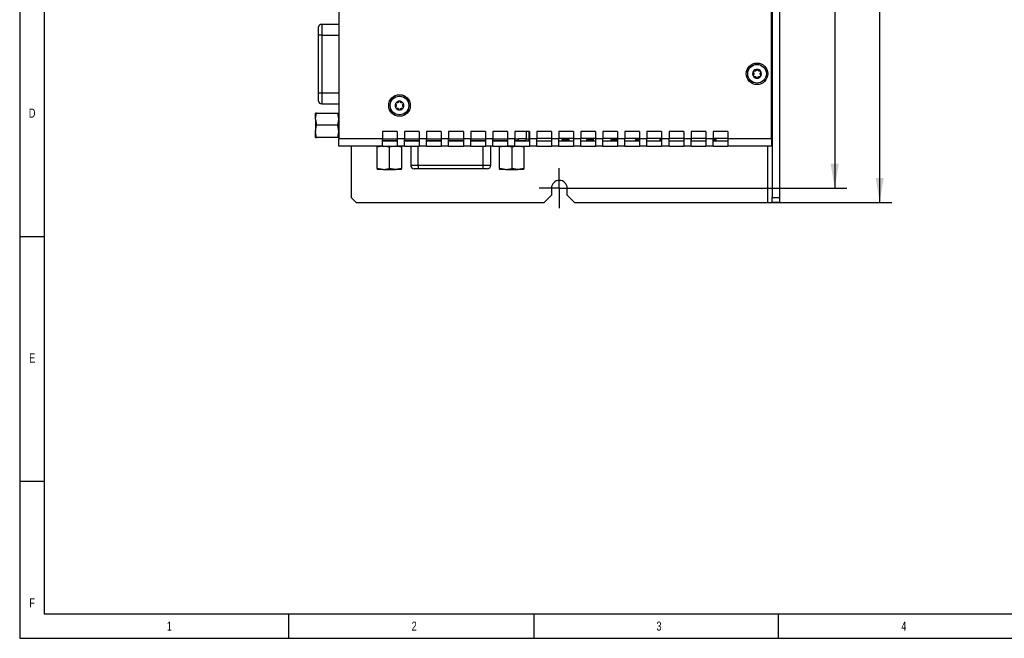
# Model space of a CAD drawing. Header units: millimetres. Extents: x 5 to 415, y 6 to 293.
# Tile 1 of 8: x 5 to 206, y 6 to 132. Entities that reach past the tile are written whole.
import ezdxf
from ezdxf.enums import TextEntityAlignment as Align

# ---------------------------------------------------------------- set-up
doc = ezdxf.new("R2010")
doc.units = ezdxf.units.MM
doc.layers.add('Default', color=7, linetype='Continuous')
doc.styles.add('SEACAD_Solid_Edge_ISO', font='seiso.ttf')
doc.styles.add('SEACAD_txt_shx', font='txt.shx', dxfattribs={"width": 0.605})
doc.dimstyles.new('DIN', dxfattribs={"dimtxt": 5, "dimasz": 5, "dimexe": 2.5, "dimexo": 0, "dimgap": 1.25, "dimtad": 1, "dimdec": 1, "dimtxsty": 'SEACAD_Solid_Edge_ISO', "dimblk1": '_SE_FILLED', "dimblk2": '_SE_FILLED', "dimsah": 1, "dimcen": 2.5, "dimadec": 0, "dimazin": 0, "dimtfac": 0.5, "dimtdec": 3, "dimtmove": 0, "dimatfit": 3, "dimfxl": 1, "dimarcsym": 0})

# ---------------------------------------------------------------- blocks, each defined once
blk = doc.blocks.new('Rahmen-A3')
at = {"color": 7, "linetype": 'Continuous'}
for p, q in [((0, 287), (0, 0)), ((5, 182), (5, 5)), ((0, 82), (5, 82)), ((5, 32), (0, 32)), ((5, 5), (230.04, 5)), ((55, 0), (55, 5)), ((105, 5), (105, 0)), ((155, 0), (155, 5)), ((0, 0), (410.05, 0))]:
    blk.add_line(p, q, dxfattribs=at)
at = {"char_height": 1.8521, "style": 'SEACAD_txt_shx'}
for s, insert, width, attachment_point in [('{\\fSETxt|b0||i0||c0|p34;\\C7;\\H1.852083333;\\W0.75;D}', (2.55, 108.15), 1.7149, 2), ('{\\fSETxt|b0||i0||c0|p34;\\C7;\\H1.852083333;\\W0.75;E}', (2.57, 58.15), 1.7149, 2), ('{\\fSETxt|b0||i0||c0|p34;\\C7;\\H1.852083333;\\W0.75;F}', (2.55, 8.15), 1.7149, 2), ('{\\fSETxt|b0||i0||c0|p34;\\C7;\\H1.852083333;\\W0.75;1}', (30.05, 3.41), 1.1318, 1), ('{\\fSETxt|b0||i0||c0|p34;\\C7;\\H1.852083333;\\W0.75;2}', (80.05, 3.41), 1.7149, 1), ('{\\fSETxt|b0||i0||c0|p34;\\C7;\\H1.852083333;\\W0.75;3}', (130.05, 3.41), 1.7149, 1), ('{\\fSETxt|b0||i0||c0|p34;\\C7;\\H1.852083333;\\W0.75;4}', (180.05, 3.41), 1.7149, 1)]:
    blk.add_mtext(s, dxfattribs=dict(at, insert=insert, width=width, attachment_point=attachment_point))
blk = doc.blocks.new('SW_CENTERMARKSYMBOL_1')
at = {"color": 7, "linetype": 'Continuous'}
for p, q in [((4.1, 6.6), (4.1, 8.2)), ((4.1, 4.1), (4.1, 6.6)), ((1.6, 4.1), (0, 4.1)), ((4.1, 4.1), (1.6, 4.1)), ((4.1, 4.1), (4.1, 1.6)), ((4.1, 4.1), (6.6, 4.1)), ((6.6, 4.1), (8.2, 4.1)), ((4.1, 1.6), (4.1, 0))]:
    blk.add_line(p, q, dxfattribs=at)
blk = doc.blocks.new('DMBLK4')
at = {"layer": 'Default', "linetype": 'Continuous'}
for points in [[(171.86, 228.44), (171.03, 233.44), (170.2, 228.44)], [(171.86, 102.44), (170.2, 102.44), (171.03, 97.44)]]:
    blk.add_hatch(color=7, dxfattribs=at).paths.add_polyline_path(points)
at = {"layer": 'Default', "color": 7, "linetype": 'Continuous'}
for p, q in [((118.89, 233.44), (173.53, 233.44)), ((171.03, 233.44), (171.03, 97.44)), ((118.89, 97.44), (173.53, 97.44))]:
    blk.add_line(p, q, dxfattribs=at)
at = {"layer": 'Default', "color": 7, "linetype": 'Continuous', "style": 'SEACAD_Solid_Edge_ISO'}
blk.add_text('136', height=5, rotation=90, dxfattribs=at).set_placement((164.78, 161.58), align=Align.TOP_LEFT)
blk = doc.blocks.new('_SE_FILLED')
at = {"color": 0}
blk.add_line((0, 0), (-1, 0), dxfattribs=at)
blk.add_solid([(0, 0), (-1, -0.1665), (-1, 0.1665), (0, 0)], dxfattribs=at)
blk = doc.blocks.new('DMBLK5')
at = {"layer": 'Default', "linetype": 'Continuous'}
for points in [[(181.06, 231.54), (180.22, 236.54), (179.39, 231.54)], [(181.06, 99.54), (179.39, 99.54), (180.22, 94.54)]]:
    blk.add_hatch(color=7, dxfattribs=at).paths.add_polyline_path(points)
at = {"layer": 'Default', "color": 7, "linetype": 'Continuous'}
for p, q in [((157.29, 236.54), (182.72, 236.54)), ((180.22, 94.54), (180.22, 236.54)), ((157.29, 94.54), (182.72, 94.54))]:
    blk.add_line(p, q, dxfattribs=at)
at = {"layer": 'Default', "color": 7, "linetype": 'Continuous', "style": 'SEACAD_Solid_Edge_ISO'}
blk.add_text('142', height=5, rotation=90, dxfattribs=at).set_placement((173.97, 161.51), align=Align.TOP_LEFT)

msp = doc.modelspace()

# ---------------------------------------------------------------- linework, layer by layer
at = {"color": 7, "linetype": 'Continuous'}
for p, q in [((158.29, 235.54), (158.29, 95.54)), ((159.79, 235.54), (159.79, 95.54)), ((69.79, 223.54), (69.79, 107.54)), ((158.09, 107.54), (158.09, 223.54)), ((69.79, 130.89), (66.26, 130.89)), ((66.26, 130.89), (66.26, 128.69)), ((65.59, 128.69), (65.59, 130.39)), ((66.26, 128.69), (65.59, 128.69)), ((65.59, 116.89), (65.59, 128.69)), ((66.26, 128.69), (66.26, 116.89)), ((66.26, 128.69), (69.79, 128.69)), ((158.09, 125.8), (158.29, 125.8)), ((158.29, 124.3), (158.09, 124.3)), ((65.59, 116.89), (66.26, 116.89)), ((65.59, 115.19), (65.59, 116.89)), ((66.26, 116.89), (66.26, 114.69)), ((66.26, 116.89), (69.79, 116.89)), ((158.29, 117.3), (158.09, 117.3)), ((66.26, 114.69), (69.79, 114.69)), ((158.29, 115.8), (158.09, 115.8)), ((64.99, 111.54), (65.21, 112.79)), ((65.21, 112.79), (64.99, 112.79)), ((64.99, 111.54), (64.99, 112.79)), ((65.21, 112.79), (69.56, 112.79)), ((69.79, 111.54), (69.56, 112.79)), ((69.56, 112.79), (69.79, 112.79)), ((64.99, 111.54), (65.21, 110.29)), ((64.99, 111.54), (64.99, 109.04)), ((69.56, 110.29), (69.79, 111.54)), ((64.99, 109.04), (65.21, 110.29)), ((65.21, 107.79), (64.99, 109.04)), ((64.99, 107.79), (64.99, 109.04)), ((69.56, 110.29), (65.21, 110.29)), ((69.79, 109.04), (69.56, 110.29)), ((69.56, 107.79), (69.79, 109.04)), ((81.69, 109.04), (78.69, 109.04)), ((78.69, 109.04), (78.69, 107.54)), ((81.69, 109.04), (81.69, 107.54)), ((86.19, 109.04), (83.19, 109.04)), ((83.19, 109.04), (83.19, 107.54)), ((86.19, 109.04), (86.19, 107.54)), ((90.69, 109.04), (87.69, 109.04)), ((87.69, 109.04), (87.69, 107.54)), ((90.69, 109.04), (90.69, 107.54)), ((95.19, 109.04), (92.19, 109.04)), ((92.19, 109.04), (92.19, 107.54)), ((95.19, 109.04), (95.19, 107.54)), ((99.69, 109.04), (96.69, 109.04)), ((96.69, 109.04), (96.69, 107.54)), ((99.69, 109.04), (99.69, 107.54)), ((104.19, 109.04), (101.19, 109.04)), ((101.19, 109.04), (101.19, 107.54)), ((104.19, 109.04), (104.19, 107.54)), ((108.69, 109.04), (105.69, 109.04)), ((105.69, 109.04), (105.69, 107.54)), ((108.01, 109.04), (108.01, 107.54)), ((108.56, 109.04), (108.56, 107.6)), ((108.69, 109.04), (108.69, 107.54)), ((113.19, 109.04), (110.19, 109.04)), ((110.19, 109.04), (110.19, 107.54)), ((113.19, 109.04), (113.19, 107.54)), ((117.69, 109.04), (114.69, 109.04)), ((114.69, 109.04), (114.69, 107.54)), ((117.69, 109.04), (117.69, 107.54)), ((122.19, 109.04), (119.19, 109.04)), ((119.19, 109.04), (119.19, 107.54)), ((122.19, 109.04), (122.19, 107.54)), ((126.69, 109.04), (123.69, 109.04)), ((123.69, 109.04), (123.69, 107.54)), ((126.69, 109.04), (126.69, 107.54)), ((131.19, 109.04), (128.19, 109.04)), ((128.19, 109.04), (128.19, 107.54)), ((131.19, 109.04), (131.19, 107.54)), ((135.69, 109.04), (132.69, 109.04)), ((132.69, 109.04), (132.69, 107.54)), ((135.69, 109.04), (135.69, 107.54)), ((140.19, 109.04), (137.19, 109.04)), ((137.19, 109.04), (137.19, 107.54)), ((140.19, 109.04), (140.19, 107.54)), ((144.69, 109.04), (141.69, 109.04)), ((141.69, 109.04), (141.69, 107.54)), ((144.69, 109.04), (144.69, 107.54)), ((149.19, 109.04), (146.19, 109.04)), ((146.19, 109.04), (146.19, 107.54)), ((149.19, 109.04), (149.19, 107.54)), ((64.99, 107.79), (65.21, 107.79)), ((69.56, 107.79), (65.21, 107.79)), ((69.79, 107.79), (69.56, 107.79)), ((78.69, 107.54), (69.79, 107.54)), ((69.79, 106.04), (69.79, 107.54)), ((78.69, 106.04), (78.69, 107.54)), ((81.69, 107.04), (78.69, 107.04)), ((78.7, 107.11), (78.7, 107.54)), ((78.7, 107.54), (81.69, 107.54)), ((81.69, 107.11), (78.7, 107.11)), ((81.44, 107.04), (81.44, 107.11)), ((83.19, 107.54), (81.69, 107.54)), ((81.69, 107.54), (81.69, 106.04)), ((83.19, 107.54), (86.19, 107.54)), ((83.19, 106.04), (83.19, 107.54)), ((86.19, 107.11), (83.19, 107.11)), ((86.19, 107.04), (83.19, 107.04)), ((85.97, 107.11), (85.97, 107.04)), ((87.69, 107.54), (86.19, 107.54)), ((86.19, 107.54), (86.19, 106.04)), ((87.69, 107.54), (90.69, 107.54)), ((87.69, 106.04), (87.69, 107.54)), ((90.69, 107.11), (87.69, 107.11)), ((90.69, 107.04), (87.69, 107.04)), ((92.19, 107.54), (90.69, 107.54)), ((90.69, 107.54), (90.69, 106.04)), ((92.19, 107.54), (95.19, 107.54)), ((92.19, 106.04), (92.19, 107.54)), ((95.19, 107.11), (92.19, 107.11)), ((95.19, 107.04), (92.19, 107.04)), ((96.69, 107.54), (95.19, 107.54)), ((95.19, 107.54), (95.19, 106.04)), ((96.69, 107.54), (99.69, 107.54)), ((96.69, 106.04), (96.69, 107.54)), ((99.69, 107.11), (96.69, 107.11)), ((99.69, 107.04), (96.69, 107.04)), ((99.25, 107.04), (99.25, 107.11)), ((101.19, 107.54), (99.69, 107.54)), ((99.69, 107.54), (99.69, 106.04)), ((101.19, 107.54), (104.19, 107.54)), ((101.19, 106.04), (101.19, 107.54)), ((104.19, 107.11), (101.19, 107.11)), ((104.19, 107.04), (101.19, 107.04)), ((103.68, 107.11), (103.68, 107.04)), ((105.69, 107.54), (104.19, 107.54)), ((104.19, 107.54), (104.19, 106.04)), ((105.69, 107.54), (106.42, 107.54)), ((105.69, 106.04), (105.69, 107.54)), ((106.42, 107.11), (105.69, 107.11)), ((108.69, 107.04), (105.69, 107.04)), ((106.42, 107.11), (106.42, 107.54)), ((108, 107.54), (106.42, 107.54)), ((108.01, 107.11), (106.42, 107.11)), ((106.44, 107.04), (106.44, 107.11)), ((108.01, 107.54), (108, 107.54)), ((108.01, 107.11), (108.01, 107.54)), ((108.01, 107.54), (108.56, 107.54)), ((108.69, 107.6), (108.56, 107.6)), ((108.56, 107.6), (108.56, 107.04)), ((110.19, 107.54), (108.69, 107.54)), ((108.69, 107.54), (108.69, 106.04)), ((113.19, 107.6), (110.19, 107.6)), ((110.19, 106.04), (110.19, 107.54)), ((113.19, 107.04), (110.19, 107.04)), ((114.69, 107.54), (113.19, 107.54)), ((113.19, 107.54), (113.19, 106.04)), ((117.69, 107.6), (114.69, 107.6)), ((114.69, 106.04), (114.69, 107.54)), ((117.69, 107.04), (114.69, 107.04)), ((115.31, 107.04), (115.45, 107.53)), ((115.4, 107.35), (116.71, 107.35)), ((115.45, 107.53), (116.66, 107.53)), ((115.83, 107.48), (115.81, 107.53)), ((116.29, 107.48), (115.83, 107.48)), ((116.29, 107.48), (116.3, 107.53)), ((116.66, 107.53), (116.8, 107.04)), ((119.19, 107.54), (117.69, 107.54)), ((117.69, 107.54), (117.69, 106.04)), ((122.19, 107.6), (119.19, 107.6)), ((119.19, 106.04), (119.19, 107.54)), ((122.19, 107.04), (119.19, 107.04)), ((120.31, 107.04), (120.45, 107.53)), ((120.4, 107.35), (121.71, 107.35)), ((120.45, 107.53), (121.66, 107.53)), ((120.83, 107.48), (120.81, 107.53)), ((121.29, 107.48), (120.83, 107.48)), ((121.29, 107.48), (121.3, 107.53)), ((121.66, 107.53), (121.8, 107.04)), ((123.69, 107.54), (122.19, 107.54)), ((122.19, 107.54), (122.19, 106.04)), ((126.69, 107.6), (123.69, 107.6)), ((123.69, 106.04), (123.69, 107.54)), ((126.69, 107.04), (123.69, 107.04)), ((125.31, 107.04), (125.45, 107.53)), ((125.4, 107.35), (126.69, 107.35)), ((125.45, 107.53), (126.66, 107.53)), ((125.81, 107.53), (125.83, 107.48)), ((126.29, 107.48), (125.83, 107.48)), ((126.3, 107.53), (126.29, 107.48)), ((126.66, 107.53), (126.69, 107.43)), ((128.19, 107.54), (126.69, 107.54)), ((126.69, 107.54), (126.69, 106.04)), ((131.19, 107.6), (128.19, 107.6)), ((128.19, 106.04), (128.19, 107.54)), ((131.19, 107.04), (128.19, 107.04)), ((130.31, 107.04), (130.45, 107.53)), ((130.4, 107.35), (131.19, 107.35)), ((130.45, 107.53), (131.19, 107.53)), ((130.81, 107.53), (130.83, 107.48)), ((131.19, 107.48), (130.83, 107.48)), ((132.69, 107.54), (131.19, 107.54)), ((131.19, 107.54), (131.19, 106.04)), ((135.69, 107.6), (132.69, 107.6)), ((132.69, 106.04), (132.69, 107.54)), ((135.69, 107.04), (132.69, 107.04)), ((135.31, 107.04), (135.45, 107.53)), ((135.4, 107.35), (135.69, 107.35)), ((135.45, 107.53), (135.69, 107.53)), ((137.19, 107.54), (135.69, 107.54)), ((135.69, 107.54), (135.69, 106.04)), ((140.19, 107.6), (137.19, 107.6)), ((137.19, 106.04), (137.19, 107.54)), ((140.19, 107.04), (137.19, 107.04)), ((141.69, 107.54), (140.19, 107.54)), ((140.19, 107.54), (140.19, 106.04)), ((144.69, 107.6), (141.69, 107.6)), ((141.69, 106.04), (141.69, 107.54)), ((141.69, 107.43), (141.8, 107.04)), ((144.69, 107.04), (141.69, 107.04)), ((146.19, 107.54), (144.69, 107.54)), ((144.69, 107.54), (144.69, 106.04)), ((149.19, 107.6), (146.19, 107.6)), ((146.19, 106.04), (146.19, 107.54)), ((146.19, 107.53), (146.66, 107.53)), ((146.29, 107.48), (146.19, 107.48)), ((146.19, 107.35), (146.71, 107.35)), ((149.19, 107.04), (146.19, 107.04)), ((146.3, 107.53), (146.29, 107.48)), ((146.66, 107.53), (146.8, 107.04)), ((158.09, 107.54), (149.19, 107.54)), ((149.19, 107.54), (149.19, 106.04)), ((158.09, 107.54), (158.09, 106.04)), ((78.69, 106.04), (69.79, 106.04)), ((72.29, 106.04), (72.29, 95.54)), ((78.81, 106.04), (77.56, 105.82)), ((77.56, 105.82), (77.56, 106.04)), ((77.56, 101.47), (77.56, 105.82)), ((78.69, 106.04), (81.69, 106.04)), ((80.06, 105.82), (78.81, 106.04)), ((81.31, 106.04), (80.06, 105.82)), ((80.06, 105.82), (80.06, 101.47)), ((82.56, 105.82), (81.31, 106.04)), ((83.19, 106.04), (81.69, 106.04)), ((82.56, 106.04), (82.56, 105.82)), ((82.56, 105.82), (82.56, 101.47)), ((83.19, 106.04), (86.19, 106.04)), ((84.44, 106.04), (84.44, 102.12)), ((85.97, 102.12), (85.97, 106.04)), ((87.69, 106.04), (86.19, 106.04)), ((87.69, 106.04), (90.69, 106.04)), ((92.19, 106.04), (90.69, 106.04)), ((92.19, 106.04), (95.19, 106.04)), ((96.69, 106.04), (95.19, 106.04)), ((96.69, 106.04), (99.69, 106.04)), ((99.25, 102.12), (99.25, 106.04)), ((101.19, 106.04), (99.69, 106.04)), ((100.77, 102.12), (100.77, 106.04)), ((101.19, 106.04), (104.19, 106.04)), ((103.81, 106.04), (102.56, 105.82)), ((102.56, 105.82), (102.56, 106.04)), ((102.56, 101.47), (102.56, 105.82)), ((105.06, 105.82), (103.81, 106.04)), ((105.69, 106.04), (104.19, 106.04)), ((106.31, 106.04), (105.06, 105.82)), ((105.06, 105.82), (105.06, 101.47)), ((105.69, 106.04), (108.69, 106.04)), ((107.56, 105.82), (106.31, 106.04)), ((107.56, 106.04), (107.56, 105.82)), ((107.56, 105.82), (107.56, 101.47)), ((110.19, 106.04), (108.69, 106.04)), ((110.19, 106.04), (113.19, 106.04)), ((114.69, 106.04), (113.19, 106.04)), ((114.69, 106.04), (117.69, 106.04)), ((119.19, 106.04), (117.69, 106.04)), ((119.19, 106.04), (122.19, 106.04)), ((123.69, 106.04), (122.19, 106.04)), ((123.69, 106.04), (126.69, 106.04)), ((128.19, 106.04), (126.69, 106.04)), ((128.19, 106.04), (131.19, 106.04)), ((132.69, 106.04), (131.19, 106.04)), ((132.69, 106.04), (135.69, 106.04)), ((137.19, 106.04), (135.69, 106.04)), ((137.19, 106.04), (140.19, 106.04)), ((141.69, 106.04), (140.19, 106.04)), ((141.69, 106.04), (144.69, 106.04)), ((146.19, 106.04), (144.69, 106.04)), ((146.19, 106.04), (149.19, 106.04)), ((158.09, 106.04), (149.19, 106.04)), ((157.29, 106.04), (157.29, 94.54)), ((78.81, 101.24), (77.56, 101.47)), ((77.56, 101.47), (77.56, 101.24)), ((78.81, 101.24), (77.56, 101.24)), ((78.81, 101.24), (80.06, 101.47)), ((78.81, 101.24), (81.31, 101.24)), ((81.31, 101.24), (80.06, 101.47)), ((82.56, 101.47), (81.31, 101.24)), ((82.56, 101.24), (81.31, 101.24)), ((82.56, 101.24), (82.56, 101.47)), ((84.44, 102.12), (85.97, 102.12)), ((85.97, 101.42), (85.14, 101.42)), ((85.97, 102.12), (85.97, 101.42)), ((85.97, 102.12), (99.25, 102.12)), ((99.25, 101.42), (85.97, 101.42)), ((99.25, 101.42), (99.25, 102.12)), ((99.25, 102.12), (100.77, 102.12)), ((100.07, 101.42), (99.25, 101.42)), ((103.81, 101.24), (102.56, 101.47)), ((102.56, 101.47), (102.56, 101.24)), ((103.81, 101.24), (102.56, 101.24)), ((103.81, 101.24), (105.06, 101.47)), ((103.81, 101.24), (106.31, 101.24)), ((106.31, 101.24), (105.06, 101.47)), ((107.56, 101.47), (106.31, 101.24)), ((107.56, 101.24), (106.31, 101.24)), ((107.56, 101.24), (107.56, 101.47)), ((113.19, 97.44), (113.19, 96.04)), ((116.39, 96.04), (116.39, 97.44)), ((72.29, 95.54), (73.29, 94.54)), ((73.29, 94.54), (111.69, 94.54)), ((111.69, 94.54), (113.19, 96.04)), ((116.39, 96.04), (117.89, 94.54)), ((117.89, 94.54), (157.29, 94.54)), ((157.29, 94.54), (158.29, 94.54)), ((158.29, 95.54), (159.79, 95.54)), ((158.29, 94.54), (158.29, 95.54)), ((159.79, 94.54), (158.29, 94.54)), ((159.79, 95.54), (159.79, 94.54))]:
    msp.add_line(p, q, dxfattribs=at)
for centre, radius in [((155.17, 120.8), 2.2), ((155.17, 120.8), 1.9), ((82.15, 114.32), 2.2), ((82.15, 114.32), 1.9)]:
    msp.add_circle(centre, radius, dxfattribs=at)
for centre, radius, start, end in [((66.26, 130.19), 0.7, 90, 163.3985), ((155.17, 120.8), 0.9, 150, 210), ((155.17, 120.8), 0.9, 90, 150), ((155.17, 120.8), 0.9, 30, 90), ((155.17, 120.8), 0.9, 330, 30), ((155.17, 120.8), 0.9, 210, 270), ((155.17, 120.8), 0.9, 270, 330), ((66.26, 115.39), 0.7, 196.6015, 270), ((82.15, 114.32), 0.9, 150, 210), ((82.15, 114.32), 0.9, 90, 150), ((82.15, 114.32), 0.9, 30, 90), ((82.15, 114.32), 0.9, 330, 30), ((82.15, 114.32), 0.9, 210, 270), ((82.15, 114.32), 0.9, 270, 330), ((83.74, 106.41), 0.7, 64.8538, 90), ((101.47, 106.41), 0.7, 90, 113.9359), ((85.14, 102.12), 0.7, 180, 270), ((100.07, 102.12), 0.7, 270, 0), ((114.79, 97.44), 1.6, 0, 180)]:
    msp.add_arc(centre, radius, start, end, dxfattribs=at)
for points, knots in [([(154.39, 121.25), (154.39, 121.23), (154.37, 121.2), (154.37, 121.14), (154.38, 121.08), (154.41, 121.05), (154.42, 121.03), (154.43, 121.03)], [0, 0, 0, 0, 0.223074, 0.445867, 0.676267, 0.926629, 1, 1, 1, 1]), ([(154.6, 121.33), (154.58, 121.33), (154.54, 121.34), (154.47, 121.33), (154.42, 121.29), (154.4, 121.26), (154.39, 121.25)], [0, 0, 0, 0, 0.278636, 0.558242, 0.812489, 1, 1, 1, 1]), ([(154.43, 121.03), (154.45, 121), (154.49, 120.96), (154.52, 120.86), (154.53, 120.77), (154.51, 120.69), (154.47, 120.62), (154.44, 120.59), (154.43, 120.57)], [0, 0, 0, 0, 0.206955, 0.378519, 0.551037, 0.702407, 0.862037, 1, 1, 1, 1]), ([(155, 121.56), (154.99, 121.53), (154.97, 121.47), (154.91, 121.39), (154.83, 121.34), (154.75, 121.32), (154.67, 121.31), (154.62, 121.33), (154.6, 121.33)], [0, 0, 0, 0, 0.206953, 0.378517, 0.551037, 0.702406, 0.862035, 1, 1, 1, 1]), ([(155.17, 121.7), (155.15, 121.7), (155.12, 121.69), (155.07, 121.67), (155.03, 121.63), (155.01, 121.59), (155, 121.56), (155, 121.56)], [0, 0, 0, 0, 0.223088, 0.445876, 0.676269, 0.92663, 1, 1, 1, 1]), ([(155.35, 121.56), (155.34, 121.58), (155.33, 121.62), (155.28, 121.67), (155.23, 121.69), (155.19, 121.7), (155.17, 121.7)], [0, 0, 0, 0, 0.278631, 0.558238, 0.812492, 1, 1, 1, 1]), ([(155.75, 121.33), (155.71, 121.32), (155.65, 121.31), (155.56, 121.33), (155.47, 121.37), (155.41, 121.43), (155.37, 121.49), (155.35, 121.54), (155.35, 121.56)], [0, 0, 0, 0, 0.206951, 0.378512, 0.551038, 0.702407, 0.862036, 1, 1, 1, 1]), ([(155.95, 121.25), (155.94, 121.26), (155.92, 121.29), (155.87, 121.32), (155.82, 121.34), (155.77, 121.34), (155.75, 121.33), (155.75, 121.33)], [0, 0, 0, 0, 0.223079, 0.445876, 0.676263, 0.926616, 1, 1, 1, 1]), ([(155.92, 120.57), (155.9, 120.59), (155.86, 120.64), (155.82, 120.73), (155.82, 120.82), (155.84, 120.91), (155.87, 120.98), (155.91, 121.01), (155.92, 121.03)], [0, 0, 0, 0, 0.206957, 0.378513, 0.551038, 0.702406, 0.86203, 1, 1, 1, 1]), ([(155.92, 121.03), (155.93, 121.04), (155.96, 121.07), (155.98, 121.14), (155.98, 121.2), (155.96, 121.23), (155.95, 121.25)], [0, 0, 0, 0, 0.278624, 0.558237, 0.812482, 1, 1, 1, 1]), ([(154.43, 120.57), (154.41, 120.55), (154.38, 120.52), (154.37, 120.46), (154.37, 120.4), (154.39, 120.36), (154.39, 120.35)], [0, 0, 0, 0, 0.278637, 0.558231, 0.812486, 1, 1, 1, 1]), ([(154.39, 120.35), (154.4, 120.33), (154.43, 120.3), (154.47, 120.27), (154.53, 120.26), (154.57, 120.26), (154.6, 120.26), (154.6, 120.27)], [0, 0, 0, 0, 0.22307, 0.445869, 0.676259, 0.926628, 1, 1, 1, 1]), ([(154.6, 120.27), (154.63, 120.27), (154.69, 120.28), (154.79, 120.27), (154.87, 120.23), (154.94, 120.17), (154.98, 120.1), (154.99, 120.06), (155, 120.04)], [0, 0, 0, 0, 0.206951, 0.378512, 0.551038, 0.702407, 0.862036, 1, 1, 1, 1]), ([(155, 120.04), (155.01, 120.02), (155.02, 119.98), (155.07, 119.93), (155.12, 119.9), (155.16, 119.9), (155.17, 119.9)], [0, 0, 0, 0, 0.278634, 0.558227, 0.812492, 1, 1, 1, 1]), ([(155.17, 119.9), (155.19, 119.9), (155.23, 119.9), (155.28, 119.93), (155.32, 119.97), (155.34, 120.01), (155.35, 120.03), (155.35, 120.04)], [0, 0, 0, 0, 0.223074, 0.44587, 0.676264, 0.926621, 1, 1, 1, 1]), ([(155.35, 120.04), (155.36, 120.07), (155.38, 120.13), (155.44, 120.2), (155.52, 120.25), (155.6, 120.28), (155.68, 120.28), (155.72, 120.27), (155.75, 120.27)], [0, 0, 0, 0, 0.206953, 0.378517, 0.551037, 0.702412, 0.862035, 1, 1, 1, 1]), ([(155.75, 120.27), (155.77, 120.26), (155.81, 120.25), (155.87, 120.27), (155.92, 120.3), (155.94, 120.33), (155.95, 120.35)], [0, 0, 0, 0, 0.278637, 0.558245, 0.812497, 1, 1, 1, 1]), ([(155.95, 120.35), (155.96, 120.37), (155.98, 120.4), (155.98, 120.46), (155.96, 120.51), (155.94, 120.55), (155.92, 120.56), (155.92, 120.57)], [0, 0, 0, 0, 0.223086, 0.445876, 0.67627, 0.92663, 1, 1, 1, 1]), ([(81.37, 114.77), (81.36, 114.75), (81.35, 114.72), (81.34, 114.66), (81.36, 114.61), (81.38, 114.57), (81.4, 114.55), (81.4, 114.55)], [0, 0, 0, 0, 0.223072, 0.445877, 0.676272, 0.92662, 1, 1, 1, 1]), ([(81.58, 114.85), (81.56, 114.86), (81.51, 114.87), (81.45, 114.85), (81.4, 114.81), (81.38, 114.78), (81.37, 114.77)], [0, 0, 0, 0, 0.278637, 0.558245, 0.812497, 1, 1, 1, 1]), ([(81.97, 115.08), (81.96, 115.05), (81.94, 114.99), (81.88, 114.92), (81.8, 114.87), (81.72, 114.84), (81.64, 114.84), (81.6, 114.85), (81.58, 114.85)], [0, 0, 0, 0, 0.206948, 0.378513, 0.551034, 0.70241, 0.862034, 1, 1, 1, 1]), ([(82.15, 115.22), (82.13, 115.22), (82.09, 115.22), (82.04, 115.19), (82, 115.15), (81.98, 115.11), (81.97, 115.09), (81.97, 115.08)], [0, 0, 0, 0, 0.223073, 0.445861, 0.676254, 0.926621, 1, 1, 1, 1]), ([(82.32, 115.08), (82.32, 115.1), (82.3, 115.14), (82.26, 115.19), (82.2, 115.22), (82.16, 115.22), (82.15, 115.22)], [0, 0, 0, 0, 0.278633, 0.558235, 0.812492, 1, 1, 1, 1]), ([(82.72, 114.85), (82.69, 114.85), (82.63, 114.83), (82.53, 114.85), (82.45, 114.89), (82.39, 114.95), (82.34, 115.02), (82.33, 115.06), (82.32, 115.08)], [0, 0, 0, 0, 0.206951, 0.378512, 0.551036, 0.702406, 0.862035, 1, 1, 1, 1]), ([(82.93, 114.77), (82.92, 114.79), (82.89, 114.82), (82.85, 114.85), (82.79, 114.86), (82.75, 114.86), (82.73, 114.85), (82.72, 114.85)], [0, 0, 0, 0, 0.22307, 0.445869, 0.676259, 0.926628, 1, 1, 1, 1]), ([(82.9, 114.55), (82.91, 114.57), (82.94, 114.6), (82.95, 114.66), (82.95, 114.72), (82.93, 114.76), (82.93, 114.77)], [0, 0, 0, 0, 0.278638, 0.558234, 0.812491, 1, 1, 1, 1]), ([(81.4, 114.09), (81.39, 114.08), (81.36, 114.04), (81.34, 113.98), (81.35, 113.92), (81.36, 113.89), (81.37, 113.87)], [0, 0, 0, 0, 0.278632, 0.558242, 0.812484, 1, 1, 1, 1]), ([(81.37, 113.87), (81.38, 113.86), (81.4, 113.82), (81.45, 113.79), (81.5, 113.78), (81.55, 113.78), (81.57, 113.79), (81.58, 113.79)], [0, 0, 0, 0, 0.22307, 0.445869, 0.676259, 0.926615, 1, 1, 1, 1]), ([(81.4, 114.55), (81.42, 114.52), (81.46, 114.48), (81.5, 114.39), (81.5, 114.3), (81.48, 114.21), (81.45, 114.14), (81.42, 114.11), (81.4, 114.09)], [0, 0, 0, 0, 0.206953, 0.378516, 0.551041, 0.702409, 0.862034, 1, 1, 1, 1]), ([(81.58, 113.79), (81.61, 113.8), (81.67, 113.81), (81.77, 113.79), (81.85, 113.75), (81.91, 113.69), (81.95, 113.63), (81.97, 113.58), (81.97, 113.56)], [0, 0, 0, 0, 0.20695, 0.37851, 0.551033, 0.702402, 0.86203, 1, 1, 1, 1]), ([(81.97, 113.56), (81.98, 113.54), (81.99, 113.5), (82.04, 113.45), (82.1, 113.43), (82.13, 113.42), (82.15, 113.42)], [0, 0, 0, 0, 0.278621, 0.558239, 0.812489, 1, 1, 1, 1]), ([(82.15, 113.42), (82.17, 113.42), (82.2, 113.43), (82.26, 113.45), (82.3, 113.49), (82.32, 113.53), (82.32, 113.55), (82.32, 113.56)], [0, 0, 0, 0, 0.223088, 0.445876, 0.676269, 0.92663, 1, 1, 1, 1]), ([(82.32, 113.56), (82.33, 113.59), (82.35, 113.65), (82.42, 113.72), (82.49, 113.77), (82.57, 113.8), (82.65, 113.8), (82.7, 113.79), (82.72, 113.79)], [0, 0, 0, 0, 0.206953, 0.378517, 0.551037, 0.702405, 0.862035, 1, 1, 1, 1]), ([(82.72, 113.79), (82.74, 113.78), (82.78, 113.78), (82.85, 113.79), (82.9, 113.83), (82.92, 113.86), (82.93, 113.87)], [0, 0, 0, 0, 0.278638, 0.558247, 0.812488, 1, 1, 1, 1]), ([(82.9, 114.09), (82.87, 114.12), (82.83, 114.16), (82.8, 114.25), (82.79, 114.35), (82.81, 114.43), (82.85, 114.5), (82.88, 114.53), (82.9, 114.55)], [0, 0, 0, 0, 0.20695, 0.378515, 0.551041, 0.702411, 0.862037, 1, 1, 1, 1]), ([(82.93, 113.87), (82.94, 113.89), (82.95, 113.92), (82.95, 113.98), (82.94, 114.03), (82.92, 114.07), (82.9, 114.09), (82.9, 114.09)], [0, 0, 0, 0, 0.223072, 0.445877, 0.676261, 0.92662, 1, 1, 1, 1])]:
    msp.add_open_spline(points, degree=3, knots=knots, dxfattribs=at)

# ---------------------------------------------------------------- block references
at = {"color": 7}
for name, p in [('Rahmen-A3', (4.58, 5.56)), ('SW_CENTERMARKSYMBOL_1', (110.69, 93.34))]:
    msp.add_blockref(name, p, dxfattribs=at)

# ---------------------------------------------------------------- dimensions: what is measured, and where the dimension line sits
at = {"layer": 'Default', "color": 7, "linetype": 'Continuous'}
for base, p1, p2, picture, middle in [((180.22, 236.54), (117.89, 94.54), (157.29, 236.54), 'DMBLK5', (180.22, 165.54)), ((171.03, 97.44), (117.29, 233.44), (118.89, 97.44), 'DMBLK4', (171.03, 165.44))]:
    dim = msp.add_linear_dim(base=base, p1=p1, p2=p2, angle=90, text='\\A1;<>', dimstyle='DIN', dxfattribs=at)
    dim.commit()
    dim.dimension.update_dxf_attribs({"geometry": picture, "text_midpoint": middle, "dimtype": 160})

doc.saveas('drawing.dxf')
